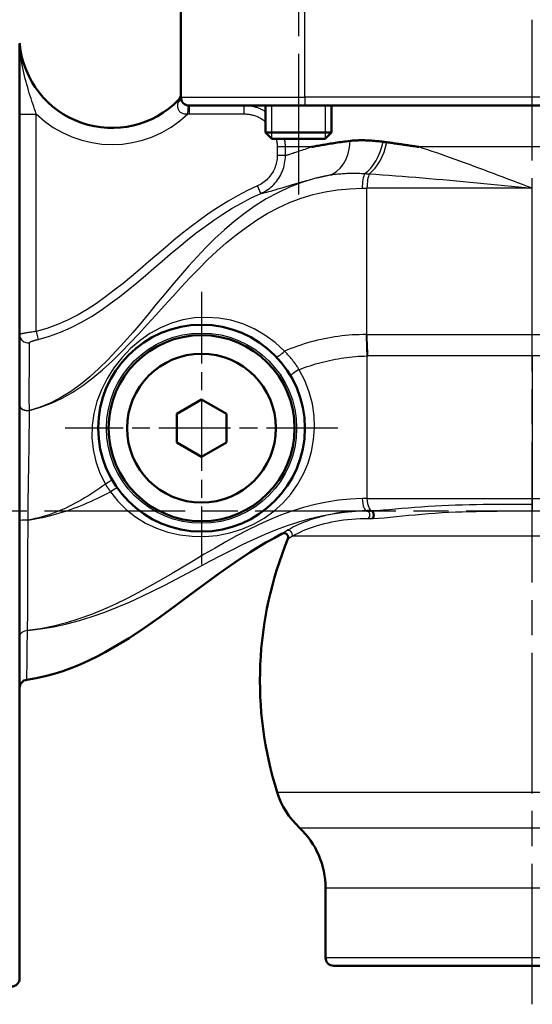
# Model space of a CAD drawing. Header units: millimetres. Extents: x 73 to 513, y 153 to 717.
# Tile 3 of 7: x 149 to 211, y 360 to 479. Entities that reach past the tile are written whole.
import ezdxf

# ---------------------------------------------------------------- set-up
doc = ezdxf.new("R2010")
doc.units = ezdxf.units.MM
doc.header["$LTSCALE"] = 3
doc.linetypes.add('CHAIN', pattern=[0.3543, 0.2362, -0.0295, 0.0591, -0.0295])
for name, color, linetype, lineweight in [('Gewinde(DIN)', 3, 'Continuous', 25), ('Mittellinie(DIN)', 4, 'CHAIN', 25), ('Mittelpunktmarkierung(DIN)', 4, 'CHAIN', 25), ('Sichtbare Kanten(DIN)', 7, 'Continuous', 50), ('Sichtbare tangentiale Kanten(DIN)', 3, 'Continuous', 25)]:
    doc.layers.add(name, color=color, linetype=linetype, lineweight=lineweight)

msp = doc.modelspace()

# ---------------------------------------------------------------- linework, layer by layer
at = {"layer": 'Gewinde(DIN)'}
for p, q in [((179.65, 468.56), (179.65, 464.58)), ((186.17, 464.58), (186.17, 468.56))]:
    msp.add_line(p, q, dxfattribs=at)
at = {"layer": 'Mittellinie(DIN)', "linetype": 'CHAIN', "ltscale": 23.990969}
for p, q in [((211.19, 359.91), (211.19, 715.03)), ((182.91, 525.83), (182.91, 457.82)), ((126.69, 419.56), (296.97, 419.56))]:
    msp.add_line(p, q, dxfattribs=at)
at = {"layer": 'Mittelpunktmarkierung(DIN)', "linetype": 'CHAIN', "ltscale": 12.223182}
for p, q in [((171.19, 446.06), (171.19, 413.06)), ((187.69, 429.56), (154.69, 429.56))]:
    msp.add_line(p, q, dxfattribs=at)
at = {"layer": 'Sichtbare Kanten(DIN)'}
for p, q in [((168.69, 481.56), (168.69, 469.56)), ((149.19, 363.06), (149.19, 476.06)), ((183.69, 468.56), (169.69, 468.56)), ((178.91, 468.56), (178.91, 465.32)), ((183.69, 468.56), (238.69, 468.56)), ((186.91, 468.56), (186.91, 465.32)), ((178.91, 465.32), (186.91, 465.32)), ((179.68, 464.56), (178.91, 465.32)), ((186.14, 464.56), (179.68, 464.56)), ((186.14, 464.56), (186.91, 465.32)), ((168.19, 431.29), (171.19, 433.02)), ((171.19, 433.02), (174.19, 431.29)), ((168.19, 427.83), (168.19, 431.29)), ((174.19, 431.29), (174.19, 427.83)), ((171.19, 426.09), (168.19, 427.83)), ((174.19, 427.83), (171.19, 426.09)), ((191.19, 419.56), (191.63, 419.56)), ((186.19, 365.56), (186.19, 373.96)), ((235.19, 364.56), (187.19, 364.56))]:
    msp.add_line(p, q, dxfattribs=at)
at = {"layer": 'Sichtbare Kanten(DIN)', "flags": 128}
for points in [[(189.15, 464.29), (188.92, 464.26), (188.69, 464.23), (188.47, 464.2), (188.25, 464.18), (188.03, 464.15), (187.82, 464.12), (187.61, 464.09), (187.4, 464.06), (187.19, 464.03), (186.99, 463.99), (186.79, 463.96), (186.59, 463.93), (186.4, 463.9), (186.21, 463.87), (186.02, 463.83), (185.84, 463.8), (185.65, 463.77), (185.48, 463.74), (185.3, 463.71), (185.13, 463.68), (184.96, 463.65), (184.8, 463.62), (184.64, 463.59), (184.48, 463.56)], [(193.16, 464.18), (192.98, 464.2), (192.8, 464.22), (192.62, 464.24), (192.44, 464.26), (192.26, 464.27), (192.09, 464.29), (191.92, 464.3), (191.74, 464.32), (191.57, 464.33), (191.4, 464.34), (191.23, 464.34), (191.06, 464.35), (190.89, 464.36), (190.73, 464.36), (190.56, 464.36), (190.4, 464.36), (190.24, 464.36), (190.08, 464.35), (189.92, 464.35), (189.76, 464.34), (189.61, 464.33), (189.45, 464.32), (189.3, 464.3), (189.15, 464.29)], [(193.61, 464.12), (193.59, 464.12), (193.57, 464.12), (193.55, 464.13), (193.53, 464.13), (193.51, 464.13), (193.49, 464.13), (193.47, 464.14), (193.46, 464.14), (193.44, 464.14), (193.42, 464.14), (193.4, 464.14), (193.38, 464.15), (193.36, 464.15), (193.34, 464.15), (193.32, 464.15), (193.31, 464.16), (193.29, 464.16), (193.27, 464.16), (193.25, 464.16), (193.23, 464.17), (193.21, 464.17), (193.19, 464.17), (193.18, 464.17), (193.16, 464.18)], [(197.46, 463.56), (197.29, 463.58), (197.13, 463.61), (196.96, 463.64), (196.8, 463.66), (196.63, 463.69), (196.47, 463.71), (196.3, 463.74), (196.14, 463.76), (195.98, 463.79), (195.82, 463.81), (195.65, 463.83), (195.49, 463.86), (195.33, 463.88), (195.17, 463.9), (195.01, 463.93), (194.86, 463.95), (194.7, 463.97), (194.54, 463.99), (194.38, 464.02), (194.23, 464.04), (194.07, 464.06), (193.91, 464.08), (193.76, 464.1), (193.61, 464.12)], [(180.95, 416.81), (179.96, 416.28), (178.98, 415.73), (178.02, 415.16), (177.07, 414.56), (175.2, 413.32), (173.36, 412.03), (169.75, 409.37), (167.95, 408.03), (166.14, 406.71), (164.3, 405.43), (162.43, 404.19), (161.48, 403.6), (160.52, 403.03), (159.54, 402.48), (158.55, 401.95), (157.55, 401.46), (156.52, 401), (155.49, 400.57), (154.43, 400.19), (153.36, 399.85), (152.27, 399.57), (151.17, 399.33), (150.06, 399.15)]]:
    msp.add_lwpolyline(points, dxfattribs=at)
at = {"layer": 'Sichtbare Kanten(DIN)'}
for radius in [12.5, 11.25, 9]:
    msp.add_circle((171.19, 429.56), radius, dxfattribs=at)
for centre, radius, start, end in [((151.19, 476.17), 2, 182.2403, 185.4991), ((160.36, 477.06), 11.21, 185.4991, 315.9024), ((167.69, 469.95), 1, 315.9024, 0), ((169.69, 469.56), 1, 180, 270), ((181.17, 416.36), 0.5, 337.648, 117.008), ((223.25, 399.06), 45, 157.648, 197.4576), ((150.19, 398.16), 1, 97.5328, 180), ((189.87, 388.56), 10, 197.4576, 226.8765), ((176.19, 373.96), 10, 0, 46.8765), ((187.19, 365.56), 1, 180, 270), ((148.19, 363.06), 1, 270, 0)]:
    msp.add_arc(centre, radius, start, end, dxfattribs=at)
at = {"layer": 'Sichtbare tangentiale Kanten(DIN)'}
for p, q in [((183.69, 469.56), (183.69, 481.56)), ((168.69, 469.56), (183.69, 469.56)), ((183.69, 469.56), (183.69, 468.56)), ((238.69, 469.56), (183.69, 469.56)), ((169.55, 467.56), (169.62, 468.56)), ((169.69, 468.56), (169.69, 467.56)), ((176.32, 468.56), (176.32, 467.56)), ((149.19, 467.54), (151.19, 467.54)), ((151.19, 441.25), (151.19, 467.54)), ((169.69, 467.56), (176.32, 467.56)), ((181.34, 463.56), (180.34, 463.56)), ((180.34, 463.56), (180.34, 462.51)), ((181.34, 462.51), (181.34, 463.56)), ((184.48, 463.56), (181.34, 463.56)), ((241.05, 463.56), (197.46, 463.56)), ((181.34, 462.51), (180.34, 462.51)), ((178.36, 457.94), (177.95, 458.85)), ((191.19, 440.87), (191.19, 458.56)), ((211.19, 458.56), (191.19, 458.56)), ((211.19, 440.87), (211.19, 458.56)), ((151.19, 441.25), (151.44, 440.29)), ((191.19, 440.87), (211.19, 440.87)), ((211.19, 440.87), (241.05, 440.87)), ((211.19, 438.29), (211.19, 440.87)), ((191.19, 438.29), (191.19, 421.04)), ((211.19, 438.29), (191.29, 438.29)), ((240.71, 438.29), (211.19, 438.29)), ((211.19, 438.29), (211.19, 421.04)), ((150.37, 431.7), (150.37, 431.71)), ((191.19, 421.04), (211.19, 421.04)), ((211.19, 421.04), (211.19, 420.35)), ((211.19, 421.04), (236.07, 421.04)), ((211.19, 420.35), (211.19, 419.55)), ((150.21, 418.44), (150.21, 418.45)), ((191.4, 418.65), (191.83, 418.65)), ((233.19, 416.5), (182.14, 416.5)), ((150.14, 405.08), (150.14, 405.09)), ((180.33, 385.56), (233.19, 385.56)), ((183.03, 381.26), (231.27, 381.26)), ((229.01, 373.96), (186.19, 373.96)), ((186.19, 365.56), (236.19, 365.56))]:
    msp.add_line(p, q, dxfattribs=at)
at = {"layer": 'Sichtbare tangentiale Kanten(DIN)', "flags": 128}
for points in [[(149.19, 476.1), (149.19, 476.1), (149.19, 476.1), (149.19, 476.1), (149.19, 476.09), (149.19, 476.09), (149.19, 476.09), (149.19, 476.09), (149.19, 476.09), (149.19, 476.09), (149.19, 476.09), (149.19, 476.08), (149.19, 476.08), (149.19, 476.08), (149.19, 476.08), (149.19, 476.08), (149.19, 476.07), (149.19, 476.07), (149.19, 476.07), (149.19, 476.07), (149.19, 476.07), (149.19, 476.06), (149.19, 476.06), (149.19, 476.06), (149.19, 476.06)], [(149.21, 475.84), (149.21, 475.85), (149.21, 475.86), (149.21, 475.87), (149.21, 475.87), (149.21, 475.88), (149.21, 475.89), (149.21, 475.9), (149.21, 475.91), (149.21, 475.91), (149.21, 475.92), (149.21, 475.93), (149.21, 475.93), (149.2, 475.94), (149.2, 475.95), (149.2, 475.95), (149.2, 475.96), (149.2, 475.96), (149.2, 475.97), (149.2, 475.97), (149.2, 475.98), (149.2, 475.98), (149.2, 475.98), (149.2, 475.98), (149.2, 475.98)], [(151.19, 467.54), (151.09, 467.84), (150.99, 468.14), (150.89, 468.45), (150.79, 468.76), (150.68, 469.08), (150.57, 469.4), (150.47, 469.73), (150.36, 470.07), (150.26, 470.4), (150.16, 470.75), (150.06, 471.1), (149.96, 471.45), (149.87, 471.81), (149.78, 472.17), (149.7, 472.53), (149.62, 472.91), (149.54, 473.28), (149.47, 473.66), (149.41, 474.03), (149.35, 474.42), (149.31, 474.8), (149.27, 475.17), (149.23, 475.53), (149.21, 475.84)], [(168.41, 469.26), (168.41, 469.25), (168.41, 469.25), (168.41, 469.25), (168.41, 469.24), (168.41, 469.24), (168.41, 469.23), (168.4, 469.22), (168.4, 469.21), (168.4, 469.2), (168.4, 469.19), (168.39, 469.18), (168.39, 469.16), (168.39, 469.15), (168.38, 469.13), (168.38, 469.11), (168.37, 469.09), (168.37, 469.07), (168.36, 469.05), (168.36, 469.03), (168.35, 469.01), (168.35, 468.98), (168.34, 468.96), (168.34, 468.93), (168.33, 468.91)], [(168.33, 468.91), (168.31, 468.84), (168.3, 468.76), (168.29, 468.68), (168.28, 468.61), (168.28, 468.53), (168.28, 468.45), (168.29, 468.37), (168.31, 468.29), (168.33, 468.21), (168.36, 468.13), (168.39, 468.05), (168.43, 467.98), (168.48, 467.91), (168.54, 467.84), (168.61, 467.78), (168.69, 467.73), (168.77, 467.68), (168.87, 467.63), (168.97, 467.6), (169.07, 467.57), (169.19, 467.56), (169.3, 467.55), (169.42, 467.55), (169.55, 467.56)], [(178.91, 467.84), (178.81, 467.9), (178.71, 467.95), (178.61, 468.01), (178.51, 468.06), (178.41, 468.1), (178.3, 468.15), (178.2, 468.19), (178.09, 468.23), (177.99, 468.27), (177.88, 468.31), (177.77, 468.34), (177.66, 468.37), (177.55, 468.4), (177.44, 468.43), (177.33, 468.45), (177.22, 468.48), (177.11, 468.49), (177, 468.51), (176.89, 468.53), (176.77, 468.54), (176.66, 468.55), (176.55, 468.55), (176.44, 468.56), (176.32, 468.56)], [(176.32, 467.56), (176.44, 467.56), (176.56, 467.55), (176.67, 467.54), (176.79, 467.53), (176.9, 467.52), (177.02, 467.5), (177.13, 467.47), (177.25, 467.45), (177.36, 467.42), (177.47, 467.39), (177.59, 467.35), (177.7, 467.32), (177.8, 467.27), (177.91, 467.23), (178.02, 467.18), (178.13, 467.13), (178.23, 467.08), (178.33, 467.02), (178.43, 466.96), (178.53, 466.9), (178.63, 466.83), (178.73, 466.76), (178.82, 466.69), (178.91, 466.62)], [(180.21, 464.56), (180.22, 464.52), (180.23, 464.48), (180.24, 464.43), (180.25, 464.39), (180.26, 464.35), (180.27, 464.31), (180.28, 464.27), (180.28, 464.23), (180.29, 464.19), (180.3, 464.14), (180.3, 464.1), (180.31, 464.06), (180.31, 464.02), (180.32, 463.98), (180.32, 463.93), (180.33, 463.89), (180.33, 463.85), (180.33, 463.81), (180.33, 463.77), (180.34, 463.73), (180.34, 463.68), (180.34, 463.64), (180.34, 463.6), (180.34, 463.56)], [(181.34, 463.56), (181.34, 463.6), (181.33, 463.64), (181.33, 463.68), (181.33, 463.72), (181.33, 463.77), (181.33, 463.81), (181.33, 463.85), (181.32, 463.89), (181.32, 463.93), (181.32, 463.98), (181.31, 464.02), (181.31, 464.06), (181.31, 464.1), (181.3, 464.14), (181.3, 464.18), (181.29, 464.23), (181.28, 464.27), (181.28, 464.31), (181.27, 464.35), (181.27, 464.39), (181.26, 464.43), (181.25, 464.47), (181.24, 464.52), (181.23, 464.56)], [(184.48, 463.56), (184.27, 463.48), (184.07, 463.41), (183.87, 463.34), (183.68, 463.27), (183.5, 463.2), (183.32, 463.14), (183.16, 463.08), (182.99, 463.03), (182.84, 462.97), (182.69, 462.92), (182.54, 462.87), (182.41, 462.83), (182.28, 462.78), (182.16, 462.75), (182.04, 462.71), (181.93, 462.68), (181.83, 462.65), (181.74, 462.62), (181.65, 462.6), (181.58, 462.57), (181.5, 462.56), (181.44, 462.54), (181.38, 462.52), (181.34, 462.51)], [(211.19, 458.56), (210.61, 458.78), (210.02, 459.01), (209.43, 459.23), (208.84, 459.45), (208.25, 459.68), (207.66, 459.9), (207.08, 460.12), (206.49, 460.34), (205.9, 460.56), (205.32, 460.78), (204.74, 461), (204.16, 461.21), (203.59, 461.42), (203.01, 461.63), (202.44, 461.84), (201.88, 462.04), (201.32, 462.24), (200.75, 462.44), (200.2, 462.64), (199.64, 462.83), (199.09, 463.02), (198.54, 463.2), (198, 463.38), (197.46, 463.56)], [(180.34, 462.51), (180.34, 462.32), (180.32, 462.13), (180.3, 461.94), (180.27, 461.75), (180.22, 461.56), (180.17, 461.37), (180.11, 461.19), (180.05, 461.01), (179.97, 460.84), (179.89, 460.66), (179.79, 460.49), (179.69, 460.33), (179.58, 460.17), (179.46, 460.02), (179.34, 459.87), (179.21, 459.73), (179.07, 459.59), (178.93, 459.47), (178.78, 459.34), (178.62, 459.23), (178.46, 459.12), (178.3, 459.03), (178.13, 458.93), (177.95, 458.85)], [(178.36, 457.94), (178.58, 458.04), (178.79, 458.15), (179, 458.28), (179.2, 458.41), (179.39, 458.55), (179.58, 458.71), (179.76, 458.87), (179.93, 459.03), (180.09, 459.21), (180.24, 459.39), (180.39, 459.59), (180.53, 459.79), (180.65, 459.99), (180.77, 460.2), (180.87, 460.42), (180.97, 460.64), (181.05, 460.86), (181.13, 461.09), (181.19, 461.32), (181.24, 461.56), (181.28, 461.8), (181.31, 462.03), (181.33, 462.27), (181.34, 462.51)], [(186.42, 460.09), (184.86, 459.73), (183.33, 459.27), (181.84, 458.7), (180.4, 458.03), (179.01, 457.27), (177.67, 456.43), (176.38, 455.52), (175.14, 454.55), (173.95, 453.53), (172.81, 452.48), (171.72, 451.39), (170.66, 450.28), (169.63, 449.16), (168.63, 448.01), (167.65, 446.86), (166.68, 445.7), (165.72, 444.55), (164.78, 443.4), (163.83, 442.26), (162.87, 441.13), (161.89, 440.01), (160.88, 438.9), (159.85, 437.81), (158.78, 436.76), (157.68, 435.77), (156.55, 434.85), (155.38, 434.01), (154.18, 433.26), (152.95, 432.62), (151.68, 432.1), (150.37, 431.71)], [(178.36, 457.94), (178.46, 457.96), (178.58, 457.99), (178.73, 458.02), (178.9, 458.06), (179.1, 458.11), (179.32, 458.17), (179.56, 458.23), (179.82, 458.31), (180.11, 458.39), (180.42, 458.48), (180.74, 458.57), (181.08, 458.67), (181.44, 458.78), (181.82, 458.89), (182.21, 459.01), (182.62, 459.14), (183.04, 459.26), (183.48, 459.39), (183.93, 459.52), (184.4, 459.64), (184.88, 459.77), (185.38, 459.88), (185.89, 460), (186.42, 460.1)], [(186.42, 460.1), (186.59, 460.14), (186.77, 460.17), (186.94, 460.2), (187.12, 460.22), (187.3, 460.25), (187.48, 460.27), (187.66, 460.29), (187.84, 460.31), (188.03, 460.32), (188.21, 460.34), (188.4, 460.35), (188.59, 460.36), (188.78, 460.37), (188.97, 460.38), (189.16, 460.38), (189.36, 460.38), (189.55, 460.39), (189.74, 460.38), (189.94, 460.38), (190.14, 460.38), (190.33, 460.37), (190.53, 460.36), (190.73, 460.35), (190.93, 460.34)], [(190.93, 460.34), (190.96, 460.33), (190.98, 460.33), (191, 460.33), (191.02, 460.33), (191.05, 460.33), (191.07, 460.33), (191.09, 460.33), (191.12, 460.33), (191.14, 460.32), (191.16, 460.32), (191.19, 460.32), (191.21, 460.32), (191.23, 460.32), (191.26, 460.32), (191.28, 460.32), (191.3, 460.31), (191.33, 460.31), (191.35, 460.31), (191.37, 460.31), (191.39, 460.31), (191.42, 460.31), (191.44, 460.31), (191.46, 460.3), (191.49, 460.3)], [(191.49, 460.3), (192.27, 460.25), (193.07, 460.2), (193.86, 460.14), (194.67, 460.08), (195.47, 460.02), (196.28, 459.96), (197.1, 459.89), (197.91, 459.82), (198.73, 459.75), (199.55, 459.68), (200.37, 459.61), (201.2, 459.53), (202.02, 459.46), (202.85, 459.38), (203.68, 459.3), (204.51, 459.22), (205.34, 459.14), (206.18, 459.06), (207.01, 458.97), (207.85, 458.89), (208.69, 458.81), (209.52, 458.72), (210.36, 458.64), (211.19, 458.56)], [(150.37, 431.7), (151.73, 432.08), (153.06, 432.58), (154.35, 433.19), (155.62, 433.91), (156.85, 434.73), (158.06, 435.65), (159.23, 436.63), (160.38, 437.68), (161.48, 438.76), (162.56, 439.86), (163.61, 440.98), (164.63, 442.09), (165.65, 443.22), (166.67, 444.35), (167.7, 445.48), (168.73, 446.61), (169.78, 447.73), (170.85, 448.82), (171.93, 449.9), (173.04, 450.94), (174.18, 451.95), (175.36, 452.92), (176.57, 453.84), (177.83, 454.7), (179.12, 455.5), (180.45, 456.21), (181.82, 456.84), (183.22, 457.37), (184.67, 457.8), (186.14, 458.13), (187.63, 458.37), (189.13, 458.51), (190.62, 458.56)], [(177.95, 458.85), (176.74, 458.28), (175.55, 457.66), (174.39, 457), (173.24, 456.29), (172.12, 455.54), (171.02, 454.76), (169.94, 453.95), (168.88, 453.12), (167.84, 452.27), (166.81, 451.4), (165.79, 450.53), (164.77, 449.66), (163.75, 448.78), (162.72, 447.91), (161.69, 447.06), (160.64, 446.23), (159.57, 445.42), (158.47, 444.65), (157.35, 443.92), (156.18, 443.24), (154.98, 442.63), (153.75, 442.08), (152.48, 441.62), (151.19, 441.25)], [(190.62, 458.56), (190.65, 458.56), (190.67, 458.56), (190.69, 458.56), (190.72, 458.56), (190.74, 458.56), (190.77, 458.56), (190.79, 458.56), (190.81, 458.56), (190.84, 458.56), (190.86, 458.56), (190.88, 458.56), (190.91, 458.56), (190.93, 458.56), (190.96, 458.56), (190.98, 458.56), (191, 458.56), (191.03, 458.56), (191.05, 458.56), (191.08, 458.56), (191.1, 458.56), (191.12, 458.56), (191.15, 458.56), (191.17, 458.56), (191.19, 458.56)], [(151.44, 440.29), (152.79, 440.68), (154.12, 441.16), (155.41, 441.73), (156.66, 442.37), (157.87, 443.07), (159.03, 443.83), (160.15, 444.62), (161.25, 445.44), (162.32, 446.29), (163.36, 447.15), (164.4, 448.02), (165.42, 448.9), (166.44, 449.77), (167.45, 450.64), (168.48, 451.5), (169.51, 452.34), (170.55, 453.16), (171.61, 453.95), (172.69, 454.72), (173.78, 455.45), (174.9, 456.14), (176.03, 456.78), (177.19, 457.39), (178.36, 457.94)], [(181.21, 438.87), (180.09, 439.91), (178.86, 440.82), (177.55, 441.57), (176.17, 442.17), (174.74, 442.6), (173.28, 442.86), (171.8, 442.96), (170.34, 442.9), (168.92, 442.66), (167.54, 442.26), (166.22, 441.71), (164.95, 441.02), (163.75, 440.17), (162.61, 439.19), (161.54, 438.08), (160.59, 436.86), (159.76, 435.55), (159.07, 434.18), (158.53, 432.77), (158.16, 431.34), (157.96, 429.9), (157.92, 428.44), (158.07, 426.98), (158.39, 425.54), (158.89, 424.14), (159.57, 422.8)], [(151.19, 441.25), (151.06, 441.23), (150.93, 441.21), (150.81, 441.2), (150.68, 441.18), (150.55, 441.16), (150.43, 441.14), (150.31, 441.13), (150.2, 441.11), (150.09, 441.09), (149.98, 441.08), (149.88, 441.06), (149.78, 441.04), (149.69, 441.02), (149.61, 441.01), (149.53, 440.99), (149.47, 440.98), (149.4, 440.96), (149.35, 440.94), (149.3, 440.93), (149.26, 440.91), (149.23, 440.9), (149.21, 440.89), (149.2, 440.87), (149.19, 440.86)], [(191.11, 440.87), (190.69, 440.87), (190.27, 440.86), (189.84, 440.85), (189.42, 440.83), (189, 440.79), (188.57, 440.76), (188.15, 440.71), (187.73, 440.66), (187.31, 440.6), (186.89, 440.53), (186.47, 440.46), (186.05, 440.37), (185.64, 440.29), (185.22, 440.19), (184.81, 440.09), (184.4, 439.98), (183.99, 439.86), (183.59, 439.74), (183.18, 439.61), (182.78, 439.48), (182.39, 439.33), (181.99, 439.19), (181.6, 439.03), (181.21, 438.87)], [(191.19, 440.87), (191.19, 440.87), (191.19, 440.87), (191.18, 440.87), (191.18, 440.87), (191.18, 440.87), (191.17, 440.87), (191.17, 440.87), (191.17, 440.87), (191.16, 440.87), (191.16, 440.87), (191.16, 440.87), (191.15, 440.87), (191.15, 440.87), (191.15, 440.87), (191.14, 440.87), (191.14, 440.87), (191.14, 440.87), (191.13, 440.87), (191.13, 440.87), (191.13, 440.87), (191.12, 440.87), (191.12, 440.87), (191.12, 440.87), (191.11, 440.87)], [(150.37, 431.71), (150.37, 432.23), (150.36, 432.74), (150.36, 433.23), (150.36, 433.72), (150.36, 434.19), (150.36, 434.64), (150.36, 435.08), (150.36, 435.5), (150.37, 435.91), (150.37, 436.3), (150.37, 436.68), (150.37, 437.04), (150.37, 437.38), (150.37, 437.7), (150.37, 438), (150.38, 438.29), (150.38, 438.56), (150.38, 438.81), (150.38, 439.04), (150.38, 439.25), (150.38, 439.44), (150.38, 439.61), (150.38, 439.76), (150.38, 439.89)], [(150.38, 439.89), (150.39, 439.91), (150.39, 439.92), (150.4, 439.93), (150.42, 439.95), (150.44, 439.96), (150.46, 439.98), (150.49, 439.99), (150.53, 440.01), (150.56, 440.02), (150.6, 440.04), (150.65, 440.06), (150.69, 440.07), (150.74, 440.09), (150.8, 440.11), (150.85, 440.13), (150.91, 440.14), (150.97, 440.16), (151.04, 440.18), (151.1, 440.2), (151.16, 440.22), (151.23, 440.23), (151.3, 440.25), (151.37, 440.27), (151.44, 440.29)], [(183, 436.63), (182.93, 436.73), (182.87, 436.84), (182.81, 436.94), (182.74, 437.03), (182.67, 437.13), (182.61, 437.23), (182.54, 437.33), (182.47, 437.43), (182.4, 437.52), (182.32, 437.62), (182.25, 437.71), (182.18, 437.81), (182.1, 437.9), (182.02, 437.99), (181.95, 438.09), (181.87, 438.18), (181.79, 438.27), (181.71, 438.36), (181.63, 438.44), (181.54, 438.53), (181.46, 438.62), (181.38, 438.7), (181.29, 438.79), (181.21, 438.87)], [(183, 436.63), (183.32, 436.76), (183.65, 436.88), (183.98, 437), (184.32, 437.11), (184.65, 437.22), (184.99, 437.32), (185.32, 437.42), (185.66, 437.51), (186, 437.6), (186.34, 437.68), (186.68, 437.76), (187.02, 437.83), (187.37, 437.9), (187.71, 437.96), (188.06, 438.02), (188.4, 438.07), (188.75, 438.12), (189.1, 438.16), (189.45, 438.19), (189.8, 438.22), (190.15, 438.25), (190.49, 438.27), (190.84, 438.28), (191.19, 438.29)], [(191.19, 438.29), (191.2, 438.29), (191.2, 438.29), (191.21, 438.29), (191.21, 438.29), (191.21, 438.29), (191.22, 438.29), (191.22, 438.29), (191.23, 438.29), (191.23, 438.29), (191.24, 438.29), (191.24, 438.29), (191.24, 438.29), (191.25, 438.29), (191.25, 438.29), (191.26, 438.29), (191.26, 438.29), (191.26, 438.29), (191.27, 438.29), (191.27, 438.29), (191.28, 438.29), (191.28, 438.29), (191.28, 438.29), (191.29, 438.29), (191.29, 438.29)], [(160.17, 421.87), (161.07, 420.74), (162.09, 419.73), (163.21, 418.85), (164.43, 418.09), (165.74, 417.48), (167.11, 417), (168.55, 416.67), (170.04, 416.49), (171.56, 416.47), (173.09, 416.6), (174.6, 416.9), (176.07, 417.35), (177.46, 417.95), (178.75, 418.68), (179.94, 419.54), (181.02, 420.51), (181.98, 421.59), (182.81, 422.76), (183.51, 424.02), (184.08, 425.34), (184.49, 426.72), (184.75, 428.14), (184.85, 429.59), (184.8, 431.04), (184.59, 432.5), (184.22, 433.92), (183.68, 435.31), (183, 436.63)], [(150.21, 418.45), (150.21, 419.03), (150.22, 419.62), (150.23, 420.21), (150.24, 420.79), (150.24, 421.38), (150.25, 421.97), (150.26, 422.55), (150.27, 423.13), (150.28, 423.71), (150.29, 424.28), (150.3, 424.85), (150.31, 425.42), (150.32, 425.98), (150.33, 426.53), (150.34, 427.08), (150.35, 427.63), (150.35, 428.17), (150.36, 428.7), (150.36, 429.22), (150.37, 429.74), (150.37, 430.24), (150.37, 430.74), (150.37, 431.22), (150.37, 431.7)], [(159.57, 422.8), (159.22, 422.55), (158.87, 422.3), (158.51, 422.05), (158.15, 421.81), (157.79, 421.57), (157.42, 421.34), (157.05, 421.12), (156.68, 420.9), (156.3, 420.69), (155.92, 420.48), (155.54, 420.28), (155.15, 420.09), (154.76, 419.9), (154.37, 419.72), (153.97, 419.55), (153.56, 419.39), (153.16, 419.24), (152.75, 419.1), (152.33, 418.96), (151.92, 418.84), (151.5, 418.73), (151.07, 418.62), (150.64, 418.53), (150.21, 418.45)], [(159.57, 422.8), (159.59, 422.76), (159.62, 422.72), (159.64, 422.68), (159.67, 422.64), (159.69, 422.6), (159.71, 422.56), (159.74, 422.52), (159.76, 422.48), (159.79, 422.44), (159.81, 422.4), (159.84, 422.36), (159.86, 422.33), (159.89, 422.29), (159.91, 422.25), (159.94, 422.21), (159.96, 422.17), (159.99, 422.13), (160.01, 422.09), (160.04, 422.06), (160.07, 422.02), (160.09, 421.98), (160.12, 421.94), (160.15, 421.9), (160.17, 421.87)], [(150.21, 418.44), (150.65, 418.51), (151.08, 418.58), (151.51, 418.67), (151.95, 418.76), (152.37, 418.85), (152.8, 418.96), (153.23, 419.07), (153.65, 419.19), (154.07, 419.31), (154.49, 419.44), (154.9, 419.58), (155.32, 419.72), (155.73, 419.87), (156.14, 420.02), (156.55, 420.18), (156.96, 420.35), (157.37, 420.52), (157.78, 420.7), (158.18, 420.88), (158.58, 421.07), (158.98, 421.26), (159.38, 421.46), (159.78, 421.66), (160.17, 421.87)], [(190.62, 421.04), (189.19, 420.99), (187.76, 420.85), (186.34, 420.63), (184.92, 420.34), (183.51, 419.97), (182.12, 419.53), (180.75, 419.03), (179.4, 418.47), (178.06, 417.86), (176.74, 417.21), (175.43, 416.53), (174.12, 415.81), (172.82, 415.07), (171.52, 414.31), (170.23, 413.54), (168.93, 412.76), (167.62, 411.98), (166.3, 411.21), (164.95, 410.44), (163.58, 409.69), (162.19, 408.97), (160.77, 408.28), (159.33, 407.63), (157.86, 407.03), (156.36, 406.49), (154.84, 406.02), (153.29, 405.62), (151.72, 405.31), (150.14, 405.09)], [(191.19, 421.04), (191.17, 421.04), (191.15, 421.04), (191.12, 421.04), (191.1, 421.04), (191.07, 421.04), (191.05, 421.04), (191.03, 421.04), (191, 421.04), (190.98, 421.04), (190.95, 421.04), (190.93, 421.04), (190.91, 421.04), (190.88, 421.04), (190.86, 421.04), (190.83, 421.04), (190.81, 421.04), (190.79, 421.04), (190.76, 421.04), (190.74, 421.04), (190.71, 421.04), (190.69, 421.04), (190.67, 421.04), (190.64, 421.04), (190.62, 421.04)], [(211.19, 420.35), (210.35, 420.35), (209.5, 420.35), (208.65, 420.35), (207.81, 420.35), (206.96, 420.34), (206.11, 420.33), (205.27, 420.32), (204.43, 420.31), (203.59, 420.29), (202.75, 420.27), (201.92, 420.25), (201.08, 420.21), (200.25, 420.18), (199.43, 420.13), (198.61, 420.08), (197.79, 420.02), (196.99, 419.96), (196.19, 419.89), (195.41, 419.83), (194.64, 419.76), (193.89, 419.69), (193.15, 419.63), (192.44, 419.58), (191.76, 419.56)], [(150.14, 405.08), (151.73, 405.29), (153.31, 405.56), (154.88, 405.91), (156.43, 406.32), (157.97, 406.8), (159.49, 407.33), (160.98, 407.92), (162.46, 408.54), (163.91, 409.21), (165.34, 409.89), (166.75, 410.6), (168.13, 411.31), (169.49, 412.03), (170.85, 412.75), (172.19, 413.47), (173.54, 414.17), (174.88, 414.86), (176.22, 415.52), (177.56, 416.15), (178.9, 416.74), (180.25, 417.29), (181.6, 417.79), (182.96, 418.24), (184.33, 418.63), (185.7, 418.96), (187.08, 419.22), (188.46, 419.41), (189.83, 419.52), (191.19, 419.56)], [(191.19, 419.56), (190.66, 419.55), (190.13, 419.53), (189.6, 419.5), (189.07, 419.46), (188.55, 419.41), (188.04, 419.35), (187.53, 419.27), (187.04, 419.18), (186.55, 419.09), (186.08, 418.98), (185.62, 418.86), (185.18, 418.74), (184.75, 418.61), (184.34, 418.47), (183.96, 418.33), (183.59, 418.19), (183.24, 418.04), (182.91, 417.9), (182.61, 417.76), (182.33, 417.62), (182.08, 417.49), (181.85, 417.37), (181.65, 417.26), (181.48, 417.16)], [(191.77, 419.56), (191.76, 419.56), (191.76, 419.56), (191.75, 419.56), (191.74, 419.56), (191.74, 419.56), (191.73, 419.56), (191.73, 419.56), (191.72, 419.56), (191.72, 419.56), (191.71, 419.56), (191.7, 419.56), (191.7, 419.56), (191.69, 419.56), (191.69, 419.56), (191.68, 419.56), (191.67, 419.56), (191.67, 419.56), (191.66, 419.56), (191.66, 419.56), (191.65, 419.56), (191.64, 419.56), (191.64, 419.56), (191.63, 419.56), (191.63, 419.56)], [(191.96, 418.65), (192.61, 418.68), (193.29, 418.73), (194, 418.8), (194.74, 418.88), (195.48, 418.95), (196.25, 419.03), (197.03, 419.1), (197.82, 419.17), (198.62, 419.24), (199.44, 419.3), (200.25, 419.35), (201.07, 419.39), (201.9, 419.43), (202.73, 419.46), (203.57, 419.49), (204.41, 419.5), (205.25, 419.52), (206.09, 419.53), (206.94, 419.54), (207.79, 419.55), (208.64, 419.55), (209.49, 419.55), (210.34, 419.55), (211.19, 419.55)], [(150.14, 405.09), (150.15, 405.53), (150.15, 405.98), (150.16, 406.45), (150.16, 406.94), (150.16, 407.43), (150.17, 407.94), (150.17, 408.46), (150.17, 408.99), (150.18, 409.53), (150.18, 410.08), (150.18, 410.63), (150.18, 411.2), (150.18, 411.77), (150.18, 412.35), (150.18, 412.93), (150.18, 413.53), (150.19, 414.13), (150.19, 414.73), (150.19, 415.34), (150.19, 415.96), (150.2, 416.58), (150.2, 417.2), (150.2, 417.82), (150.21, 418.44)], [(182.14, 416.5), (182.31, 416.59), (182.5, 416.69), (182.71, 416.8), (182.95, 416.92), (183.21, 417.04), (183.5, 417.17), (183.8, 417.3), (184.13, 417.43), (184.48, 417.55), (184.85, 417.68), (185.23, 417.8), (185.64, 417.92), (186.06, 418.03), (186.49, 418.13), (186.94, 418.23), (187.4, 418.32), (187.88, 418.39), (188.36, 418.46), (188.85, 418.52), (189.35, 418.56), (189.86, 418.6), (190.37, 418.63), (190.88, 418.64), (191.4, 418.65)], [(191.83, 418.65), (191.83, 418.65), (191.84, 418.65), (191.84, 418.65), (191.85, 418.65), (191.86, 418.65), (191.86, 418.65), (191.87, 418.65), (191.87, 418.65), (191.88, 418.65), (191.88, 418.65), (191.89, 418.65), (191.9, 418.65), (191.9, 418.65), (191.91, 418.65), (191.91, 418.65), (191.92, 418.65), (191.92, 418.65), (191.93, 418.65), (191.93, 418.65), (191.94, 418.65), (191.95, 418.65), (191.95, 418.65), (191.96, 418.65), (191.96, 418.65)], [(181.47, 417.14), (181.43, 417.12), (181.39, 417.09), (181.35, 417.07), (181.32, 417.04), (181.28, 417.02), (181.25, 417), (181.21, 416.98), (181.18, 416.96), (181.16, 416.94), (181.13, 416.93), (181.1, 416.91), (181.08, 416.89), (181.06, 416.88), (181.04, 416.87), (181.02, 416.86), (181.01, 416.85), (180.99, 416.84), (180.98, 416.83), (180.97, 416.82), (180.96, 416.82), (180.95, 416.81), (180.95, 416.81), (180.95, 416.81), (180.95, 416.81)], [(181.64, 416.17), (181.64, 416.17), (181.64, 416.17), (181.64, 416.18), (181.65, 416.18), (181.66, 416.19), (181.67, 416.19), (181.68, 416.2), (181.69, 416.21), (181.71, 416.22), (181.73, 416.23), (181.74, 416.24), (181.77, 416.26), (181.79, 416.27), (181.81, 416.29), (181.84, 416.3), (181.86, 416.32), (181.89, 416.34), (181.92, 416.36), (181.96, 416.38), (181.99, 416.4), (182.03, 416.42), (182.06, 416.45), (182.1, 416.47), (182.14, 416.5)], [(150.06, 399.15), (150.06, 399.16), (150.06, 399.2), (150.06, 399.25), (150.07, 399.33), (150.07, 399.43), (150.07, 399.54), (150.07, 399.69), (150.07, 399.85), (150.07, 400.03), (150.07, 400.23), (150.08, 400.46), (150.08, 400.7), (150.08, 400.96), (150.08, 401.25), (150.09, 401.55), (150.09, 401.87), (150.09, 402.21), (150.1, 402.57), (150.1, 402.95), (150.11, 403.34), (150.11, 403.75), (150.12, 404.18), (150.13, 404.63), (150.14, 405.08)]]:
    msp.add_lwpolyline(points, dxfattribs=at)
at = {"layer": 'Sichtbare tangentiale Kanten(DIN)'}
msp.add_circle((171.19, 429.56), 11.5, dxfattribs=at)
for centre, radius, start, end in [((160.36, 477.06), 13.21, 226.0645, 314.0552), ((169.69, 469.56), 2, 265.7906, 270)]:
    msp.add_arc(centre, radius, start, end, dxfattribs=at)
for centre, major_axis, ratio, start_param, end_param in [((151.19, 476.06), (-2, 0), 0.840241, 0, 0.129199), ((167.69, 469.56), (1, 0), 0.839166, 5.399516, 6.283185), ((185.45, 465.01), (0.95, -4.91), 0.72951, 0.007323, 1.28517), ((190.28, 464.78), (1.07, 4.88), 0.588534, 3.714422, 4.717562), ((190.79, 464.67), (-1.1, -4.88), 0.573507, 0.607185, 1.586772), ((191.19, 458.56), (0, 2), 0.286353, 0.475017, 1.570695), ((191.77, 458.56), (0, -2), 0.285714, 3.651083, 4.712389), ((150.19, 440.86), (-1, 0), 0.982623, 0, 1.760535), ((193.97, 440.87), (0.07, 10), 0.285457, 1.572709, 1.834514), ((194.05, 440.87), (0, -10), 0.285714, 4.712389, 4.974188), ((180.97, 438.87), (-0.724, -0.69), 0.168125, 0, 1.746814), ((182.85, 436.38), (-0.863, -0.505), 0.151928, 4.449612, 6.283185), ((150.19, 432.3), (-1, 0), 0.598722, 0, 1.752044), ((150.19, 432.28), (-1, 0), 0.593986, 0, 1.751272), ((159.53, 422.77), (0.864, 0.503), 0.004992, 0, 1.51545), ((160.19, 421.74), (0.815, 0.579), 0.111047, 0, 1.510266), ((191.19, 421.56), (0, -2), 0.298367, 4.975839, 6.283185), ((191.79, 421.56), (0, -2), 0.307512, 4.974188, 6.250381), ((191.19, 419.06), (0, 0.5), 0.714854, 3.754147, 6.283185), ((191.63, 419.06), (0, 0.5), 0.699403, 3.754147, 6.283185), ((191.76, 419.06), (-0.009, 0.5), 0.680183, 3.740739, 6.240598), ((150.19, 418.39), (-1, 0), 0.061342, 4.697128, 6.283185), ((150.19, 418.38), (-1, 0), 0.062574, 4.697341, 6.283185), ((181.69, 416.69), (-0.26, 0.427), 0.969239, 3.77879, 6.176442), ((150.19, 404.37), (-1, 0), 0.715626, 4.768794, 6.283185), ((150.19, 404.37), (-1, 0), 0.717442, 4.769084, 6.283185)]:
    msp.add_ellipse(centre, major_axis=major_axis, ratio=ratio, start_param=start_param, end_param=end_param, dxfattribs=at)

doc.saveas('drawing.dxf')
